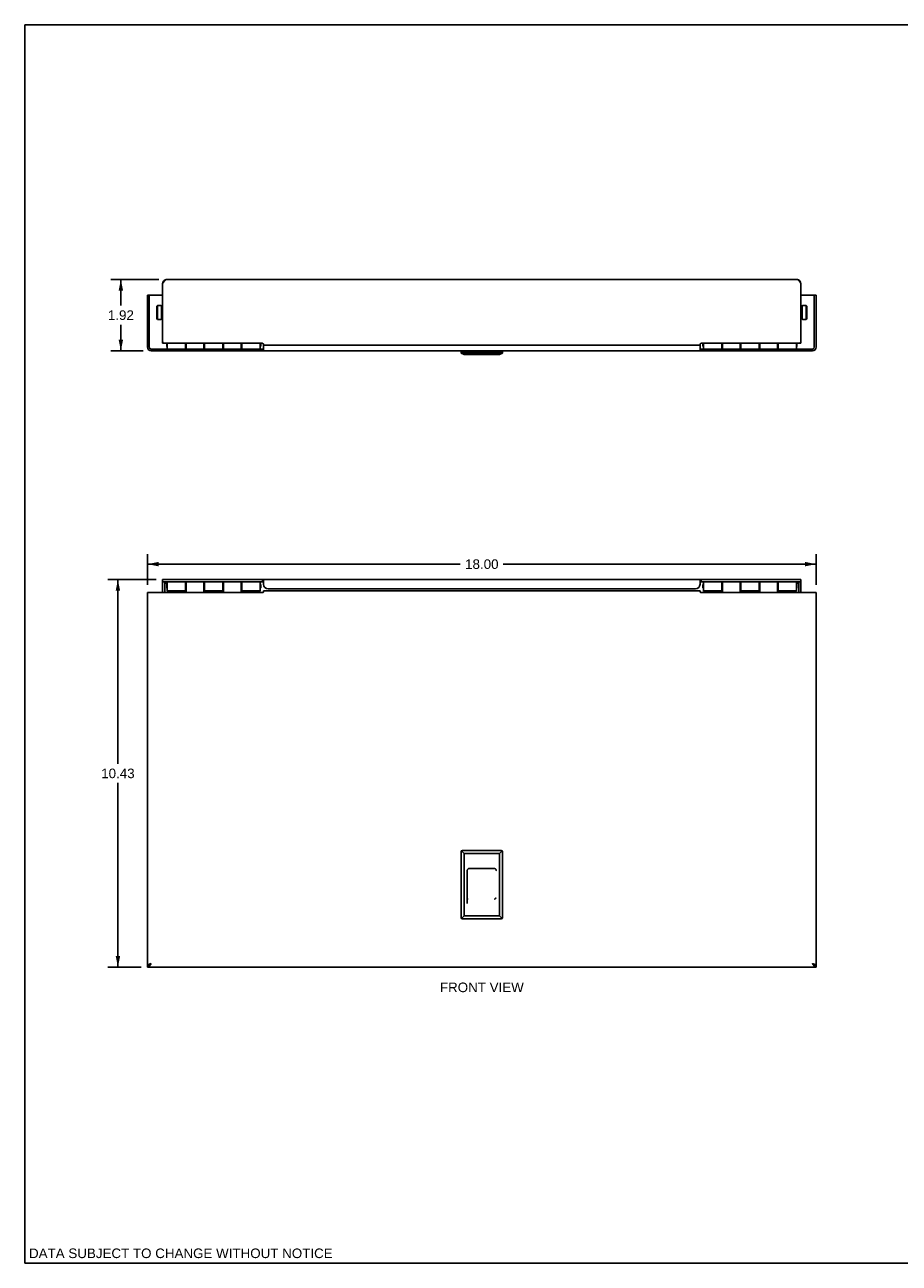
# Model space of a CAD drawing. Header units: inches. Extents: x 0 to 51.5, y 0 to 33.3.
# Tile 1 of 3: x 0 to 23.5, y 0 to 33.3. Entities that reach past the tile are written whole.
import ezdxf

# ---------------------------------------------------------------- set-up
doc = ezdxf.new("R2010")
doc.units = ezdxf.units.IN
doc.header["$LTSCALE"] = 2.833333
doc.header["$MEASUREMENT"] = 0
doc.layers.get('0').update_dxf_attribs({"linetype": 'CONTINUOUS'})
doc.layers.add('02___PRT_ALL_AXES', color=7, linetype='CONTINUOUS')
doc.layers.add('DIMENSIONS', color=7, linetype='CONTINUOUS')
doc.styles.get("Standard").update_dxf_attribs({"font": 'arial.ttf'})
doc.dimstyles.new('DIMSTYLE_1', dxfattribs={"dimtxt": 0.257576, "dimasz": 0.30303, "dimexe": 0.09, "dimexo": 0.07, "dimgap": 0.0425, "dimtad": 0, "dimtih": 1, "dimtoh": 1, "dimzin": 4, "dimdsep": 46, "dimtxsty": 'Standard', "dimblk": '_FILLED', "dimblk1": '_FILLED', "dimblk2": '_FILLED', "dimcen": 0.09, "dimazin": 1, "dimtfac": 1, "dimtdec": 3, "dimtofl": 0, "dimtmove": 0, "dimatfit": 3, "dimldrblk": '_FILLED', "dimfxl": 0, "dimtolj": 1, "dimtzin": 4, "dimarcsym": 0})

# ---------------------------------------------------------------- blocks, each defined once
blk = doc.blocks.new('_FILLED')
at = {"color": 0, "linetype": 'ByBlock'}
blk.add_solid([(0, 0), (-1, 0.2), (-1, -0.2)], dxfattribs=at)
blk = doc.blocks.new('*D1')
at = {"layer": 'DIMENSIONS', "color": 2, "linetype": 'Continuous'}
for p, q in [((3.54, 18.401), (2.235, 18.401)), ((2.508, 18.401), (2.508, 13.442)), ((2.508, 7.968), (2.508, 12.927)), ((3.134, 7.968), (2.235, 7.968))]:
    blk.add_line(p, q, dxfattribs=at)
at = {"layer": 'DIMENSIONS', "color": 2, "linetype": 'Continuous', "xscale": 0.303030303, "yscale": 0.303030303, "zscale": 0.303030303}
for p, rotation in [((2.508, 18.401), 90), ((2.508, 7.968), 270)]:
    blk.add_blockref('_FILLED', p, dxfattribs=dict(at, rotation=rotation))
at = {"layer": 'DIMENSIONS', "color": 2, "linetype": 'Continuous', "insert": (2.508, 13.313), "char_height": 0.2576, "width": 0.90008, "attachment_point": 2, "line_spacing_factor": 0.9}
blk.add_mtext('10.43', dxfattribs=at)
blk = doc.blocks.new('*D2')
at = {"layer": 'DIMENSIONS', "color": 2, "linetype": 'Continuous'}
for p, q in [((3.612, 26.478), (2.315, 26.478)), ((2.588, 26.478), (2.588, 25.776)), ((2.588, 24.558), (2.588, 25.261)), ((3.189, 24.558), (2.315, 24.558))]:
    blk.add_line(p, q, dxfattribs=at)
at = {"layer": 'DIMENSIONS', "color": 2, "linetype": 'Continuous', "xscale": 0.303030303, "yscale": 0.303030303, "zscale": 0.303030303}
for p, rotation in [((2.588, 26.478), 90), ((2.588, 24.558), 270)]:
    blk.add_blockref('_FILLED', p, dxfattribs=dict(at, rotation=rotation))
at = {"layer": 'DIMENSIONS', "color": 2, "linetype": 'Continuous', "insert": (2.588, 25.647), "char_height": 0.2576, "width": 0.69995, "attachment_point": 2, "line_spacing_factor": 0.9}
blk.add_mtext('1.92', dxfattribs=at)
blk = doc.blocks.new('*D14')
at = {"layer": 'DIMENSIONS', "color": 2, "linetype": 'Continuous'}
for p, q in [((3.306, 18.263), (3.306, 19.089)), ((21.306, 18.263), (21.306, 19.089)), ((3.306, 18.816), (11.727, 18.816)), ((21.306, 18.816), (12.884, 18.816))]:
    blk.add_line(p, q, dxfattribs=at)
at = {"layer": 'DIMENSIONS', "color": 2, "linetype": 'Continuous', "xscale": 0.303030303, "yscale": 0.303030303, "zscale": 0.303030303, "rotation": 180}
blk.add_blockref('_FILLED', (3.306, 18.816), dxfattribs=at)
at = {"layer": 'DIMENSIONS', "color": 2, "linetype": 'Continuous', "xscale": 0.303030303, "yscale": 0.303030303, "zscale": 0.303030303}
blk.add_blockref('_FILLED', (21.306, 18.816), dxfattribs=at)
at = {"layer": 'DIMENSIONS', "color": 2, "linetype": 'Continuous', "insert": (12.306, 18.945), "char_height": 0.2576, "width": 0.90008, "attachment_point": 2, "line_spacing_factor": 0.9}
blk.add_mtext('18.00', dxfattribs=at)

msp = doc.modelspace()

# ---------------------------------------------------------------- linework, layer by layer
at = {"color": 7, "linetype": 'Continuous'}
for p, q in [((0, 0), (0, 33.333)), ((0, 33.333), (51.515, 33.333)), ((3.713, 26.383), (3.722, 26.382)), ((20.898, 26.383), (20.889, 26.382)), ((3.712, 26.058), (3.306, 26.058)), ((3.354, 26.058), (3.354, 24.653)), ((20.899, 26.058), (21.306, 26.058)), ((21.258, 24.653), (21.258, 26.058)), ((3.552, 25.756), (3.572, 25.776)), ((3.552, 25.425), (3.552, 25.756)), ((3.572, 25.405), (3.572, 25.776)), ((3.684, 25.425), (3.684, 25.756)), ((20.928, 25.756), (20.928, 25.425)), ((21.06, 25.756), (21.04, 25.776)), ((21.04, 25.776), (21.04, 25.405)), ((21.06, 25.756), (21.06, 25.425)), ((3.552, 25.425), (3.572, 25.405)), ((21.06, 25.425), (21.04, 25.405)), ((3.752, 24.76), (3.712, 24.76)), ((3.822, 24.684), (3.822, 24.76)), ((3.822, 24.684), (3.837, 24.669)), ((6.352, 24.684), (6.337, 24.669)), ((6.352, 24.76), (6.352, 24.684)), ((18.259, 24.684), (18.259, 24.76)), ((18.259, 24.684), (18.274, 24.669)), ((20.789, 24.684), (20.774, 24.669)), ((20.789, 24.76), (20.789, 24.684)), ((20.859, 24.76), (20.899, 24.76)), ((3.837, 24.606), (3.401, 24.606)), ((4.209, 24.554), (4.209, 24.558)), ((4.559, 24.554), (4.209, 24.554)), ((4.33, 24.666), (4.347, 24.666)), ((4.465, 24.554), (4.465, 24.558)), ((4.559, 24.554), (4.559, 24.558)), ((4.84, 24.666), (4.824, 24.666)), ((5.35, 24.666), (5.334, 24.666)), ((5.709, 24.554), (5.709, 24.558)), ((5.965, 24.554), (5.709, 24.554)), ((5.844, 24.666), (5.827, 24.666)), ((5.965, 24.554), (5.965, 24.558)), ((6.407, 24.606), (6.337, 24.606)), ((6.407, 24.606), (6.407, 24.558)), ((11.751, 24.541), (11.751, 24.493)), ((12.86, 24.541), (11.751, 24.541)), ((11.751, 24.493), (11.834, 24.463)), ((11.782, 24.531), (12.829, 24.531)), ((12.829, 24.493), (11.782, 24.493)), ((11.813, 24.558), (11.813, 24.541)), ((12.778, 24.463), (11.834, 24.463)), ((12.128, 24.541), (12.128, 24.558)), ((12.778, 24.463), (12.86, 24.493)), ((12.798, 24.541), (12.798, 24.558)), ((12.86, 24.493), (12.86, 24.541)), ((18.193, 24.612), (18.195, 24.611)), ((18.274, 24.606), (18.205, 24.606)), ((18.205, 24.606), (18.205, 24.558)), ((18.646, 24.554), (18.646, 24.558)), ((18.902, 24.554), (18.646, 24.554)), ((18.768, 24.666), (18.784, 24.666)), ((18.902, 24.554), (18.902, 24.558)), ((19.278, 24.666), (19.261, 24.666)), ((19.788, 24.666), (19.771, 24.666)), ((20.053, 24.554), (20.053, 24.558)), ((20.402, 24.554), (20.053, 24.554)), ((20.146, 24.554), (20.146, 24.558)), ((20.281, 24.666), (20.264, 24.666)), ((20.402, 24.554), (20.402, 24.558)), ((21.211, 24.606), (20.774, 24.606)), ((3.712, 18.341), (3.712, 18.401)), ((3.837, 18.341), (3.712, 18.341)), ((3.712, 18.336), (3.773, 18.336)), ((3.772, 18.051), (3.772, 18.336)), ((4.209, 18.405), (4.209, 18.401)), ((4.209, 18.405), (4.465, 18.405)), ((4.347, 18.341), (4.33, 18.341)), ((4.465, 18.405), (4.465, 18.401)), ((4.84, 18.341), (4.824, 18.341)), ((5.35, 18.341), (5.334, 18.341)), ((5.709, 18.405), (5.709, 18.401)), ((5.709, 18.405), (5.965, 18.405)), ((5.844, 18.341), (5.827, 18.341)), ((5.965, 18.405), (5.965, 18.401)), ((6.404, 18.341), (6.337, 18.341)), ((6.404, 18.341), (6.404, 18.401)), ((6.416, 18.332), (6.414, 18.334)), ((18.208, 18.341), (18.208, 18.401)), ((18.274, 18.341), (18.208, 18.341)), ((18.646, 18.405), (18.902, 18.405)), ((18.646, 18.405), (18.646, 18.401)), ((18.784, 18.341), (18.768, 18.341)), ((18.902, 18.405), (18.902, 18.401)), ((19.278, 18.341), (19.261, 18.341)), ((19.788, 18.341), (19.771, 18.341)), ((20.146, 18.405), (20.402, 18.405)), ((20.146, 18.405), (20.146, 18.401)), ((20.281, 18.341), (20.264, 18.341)), ((20.402, 18.405), (20.402, 18.401)), ((20.899, 18.341), (20.774, 18.341)), ((20.839, 18.336), (20.899, 18.336)), ((20.839, 18.051), (20.839, 18.336)), ((20.899, 18.341), (20.899, 18.401)), ((3.796, 18.309), (3.799, 18.307)), ((3.799, 18.307), (3.802, 18.304)), ((3.802, 18.304), (3.806, 18.302)), ((3.806, 18.302), (3.809, 18.3)), ((3.809, 18.3), (3.812, 18.297)), ((3.809, 18.299), (3.811, 18.297)), ((3.811, 18.297), (3.814, 18.295)), ((3.812, 18.297), (3.817, 18.294)), ((3.814, 18.295), (3.817, 18.294)), ((3.817, 18.294), (3.824, 18.289)), ((3.817, 18.294), (3.824, 18.289)), ((3.822, 18.264), (3.837, 18.279)), ((3.822, 18.174), (3.822, 18.264)), ((3.822, 18.174), (3.837, 18.159)), ((4.243, 18.096), (4.243, 18.084)), ((4.33, 18.281), (4.347, 18.281)), ((4.33, 18.12), (4.347, 18.12)), ((4.824, 18.281), (4.84, 18.281)), ((5.334, 18.281), (5.35, 18.281)), ((5.827, 18.281), (5.844, 18.281)), ((5.827, 18.12), (5.844, 18.12)), ((5.931, 18.096), (5.931, 18.084)), ((6.352, 18.264), (6.337, 18.279)), ((6.352, 18.174), (6.337, 18.159)), ((6.352, 18.264), (6.352, 18.174)), ((18.259, 18.264), (18.274, 18.279)), ((18.259, 18.174), (18.259, 18.264)), ((18.259, 18.174), (18.274, 18.159)), ((18.68, 18.096), (18.68, 18.084)), ((18.768, 18.281), (18.784, 18.281)), ((18.768, 18.12), (18.784, 18.12)), ((19.261, 18.281), (19.278, 18.281)), ((19.771, 18.281), (19.788, 18.281)), ((20.264, 18.281), (20.281, 18.281)), ((20.264, 18.12), (20.281, 18.12)), ((20.368, 18.096), (20.368, 18.084)), ((20.789, 18.264), (20.774, 18.279)), ((20.789, 18.174), (20.774, 18.159)), ((20.787, 18.289), (20.794, 18.294)), ((20.79, 18.291), (20.787, 18.289)), ((20.789, 18.264), (20.789, 18.174)), ((20.794, 18.294), (20.79, 18.291)), ((20.797, 18.295), (20.794, 18.294)), ((20.8, 18.297), (20.797, 18.295)), ((20.803, 18.299), (20.8, 18.297)), ((20.801, 18.299), (20.804, 18.301)), ((20.805, 18.301), (20.803, 18.299)), ((20.804, 18.301), (20.807, 18.303)), ((20.807, 18.303), (20.81, 18.306)), ((11.751, 11.079), (11.751, 9.298)), ((11.76, 11.101), (11.834, 11.028)), ((12.829, 11.11), (11.782, 11.11)), ((12.778, 11.028), (11.834, 11.028)), ((11.834, 11.028), (11.834, 9.349)), ((12.778, 11.028), (12.851, 11.101)), ((12.778, 9.349), (12.778, 11.028)), ((12.86, 9.298), (12.86, 11.079)), ((11.912, 9.688), (11.912, 10.56)), ((11.971, 10.625), (12.636, 10.625)), ((12.697, 10.564), (12.697, 10.564)), ((11.834, 9.349), (11.76, 9.276)), ((12.778, 9.349), (11.834, 9.349)), ((12.851, 9.276), (12.778, 9.349)), ((11.782, 9.267), (12.829, 9.267)), ((3.306, 7.968), (3.306, 8.016)), ((3.307, 8.021), (3.334, 8.021)), ((3.381, 8.048), (3.384, 8.05)), ((3.384, 8.05), (3.387, 8.053)), ((3.391, 8.057), (3.389, 8.055)), ((3.395, 8.06), (3.391, 8.057)), ((3.393, 8.057), (3.401, 8.063)), ((3.401, 8.063), (3.395, 8.06)), ((21.211, 8.063), (21.216, 8.06)), ((21.211, 8.063), (21.217, 8.058)), ((21.216, 8.06), (21.219, 8.058)), ((21.217, 8.058), (21.221, 8.055)), ((21.219, 8.058), (21.221, 8.056)), ((21.221, 8.056), (21.224, 8.055)), ((21.221, 8.055), (21.224, 8.053)), ((21.224, 8.053), (21.227, 8.05)), ((21.227, 8.05), (21.23, 8.048)), ((21.23, 8.048), (21.233, 8.046)), ((21.304, 8.021), (21.278, 8.021)), ((21.306, 7.968), (21.306, 8.016)), ((0, 0), (51.515, 0))]:
    msp.add_line(p, q, dxfattribs=at)
at = {"color": 3, "linetype": 'Continuous'}
for p, q in [((3.712, 26.366), (3.718, 26.377)), ((3.712, 24.76), (3.712, 26.366)), ((3.718, 26.377), (3.722, 26.382)), ((3.722, 26.382), (3.725, 26.387)), ((3.725, 26.387), (3.728, 26.392)), ((20.787, 26.478), (3.824, 26.478)), ((20.88, 26.397), (20.883, 26.392)), ((20.883, 26.392), (20.886, 26.387)), ((20.886, 26.387), (20.89, 26.382)), ((20.89, 26.382), (20.893, 26.377)), ((20.893, 26.377), (20.899, 26.366)), ((20.899, 26.366), (20.899, 24.76)), ((3.306, 24.653), (3.306, 26.058)), ((21.306, 26.058), (21.306, 24.653)), ((3.752, 24.76), (6.404, 24.76)), ((3.837, 24.606), (3.837, 24.76)), ((4.33, 24.606), (4.33, 24.76)), ((4.347, 24.76), (4.347, 24.606)), ((4.824, 24.76), (4.824, 24.606)), ((4.84, 24.606), (4.84, 24.76)), ((5.334, 24.606), (5.334, 24.76)), ((5.35, 24.76), (5.35, 24.606)), ((5.827, 24.76), (5.827, 24.606)), ((5.844, 24.606), (5.844, 24.76)), ((6.337, 24.606), (6.337, 24.76)), ((6.406, 24.758), (6.405, 24.759)), ((6.407, 24.758), (6.406, 24.758)), ((6.407, 24.757), (6.407, 24.758)), ((6.408, 24.757), (6.407, 24.757)), ((6.409, 24.756), (6.408, 24.757)), ((6.41, 24.756), (6.409, 24.756)), ((6.411, 24.755), (6.41, 24.756)), ((6.411, 24.754), (6.411, 24.755)), ((6.412, 24.754), (6.411, 24.754)), ((6.413, 24.753), (6.412, 24.754)), ((6.414, 24.753), (6.413, 24.753)), ((6.431, 24.581), (6.431, 24.741)), ((18.181, 24.712), (6.431, 24.712)), ((18.181, 24.581), (18.181, 24.741)), ((18.193, 24.75), (18.194, 24.751)), ((18.198, 24.753), (18.199, 24.754)), ((18.199, 24.754), (18.2, 24.754)), ((18.2, 24.755), (18.201, 24.755)), ((18.2, 24.754), (18.2, 24.755)), ((18.201, 24.755), (18.202, 24.756)), ((18.202, 24.756), (18.203, 24.756)), ((18.203, 24.756), (18.204, 24.757)), ((18.204, 24.757), (18.205, 24.758)), ((18.204, 24.757), (18.204, 24.757)), ((18.205, 24.758), (18.206, 24.758)), ((18.206, 24.758), (18.207, 24.759)), ((18.207, 24.759), (18.208, 24.76)), ((18.208, 24.76), (20.859, 24.76)), ((18.274, 24.606), (18.274, 24.76)), ((18.768, 24.606), (18.768, 24.76)), ((18.784, 24.76), (18.784, 24.606)), ((19.261, 24.76), (19.261, 24.606)), ((19.278, 24.606), (19.278, 24.76)), ((19.771, 24.606), (19.771, 24.76)), ((19.788, 24.76), (19.788, 24.606)), ((20.264, 24.76), (20.264, 24.606)), ((20.281, 24.606), (20.281, 24.76)), ((20.774, 24.606), (20.774, 24.76)), ((3.401, 24.558), (21.211, 24.558)), ((3.837, 24.606), (6.337, 24.606)), ((18.188, 24.573), (18.191, 24.569)), ((18.274, 24.606), (20.774, 24.606)), ((3.712, 18.401), (20.899, 18.401)), ((3.712, 18.051), (3.712, 18.336)), ((3.837, 18.096), (3.837, 18.341)), ((4.33, 18.341), (3.837, 18.341)), ((4.33, 18.096), (4.33, 18.341)), ((4.347, 18.341), (4.347, 18.084)), ((4.347, 18.341), (4.824, 18.341)), ((4.824, 18.341), (4.824, 18.084)), ((4.84, 18.096), (4.84, 18.341)), ((5.334, 18.341), (4.84, 18.341)), ((5.334, 18.096), (5.334, 18.341)), ((5.35, 18.341), (5.35, 18.084)), ((5.35, 18.341), (5.827, 18.341)), ((5.827, 18.341), (5.827, 18.084)), ((5.844, 18.096), (5.844, 18.341)), ((6.337, 18.341), (5.844, 18.341)), ((6.337, 18.096), (6.337, 18.341)), ((6.423, 18.377), (6.42, 18.383)), ((6.431, 18.276), (6.431, 18.364)), ((18.181, 18.276), (18.181, 18.364)), ((18.768, 18.341), (18.274, 18.341)), ((18.274, 18.096), (18.274, 18.341)), ((18.768, 18.096), (18.768, 18.341)), ((18.784, 18.341), (19.261, 18.341)), ((18.784, 18.341), (18.784, 18.084)), ((19.261, 18.341), (19.261, 18.084)), ((19.771, 18.341), (19.278, 18.341)), ((19.278, 18.096), (19.278, 18.341)), ((19.771, 18.096), (19.771, 18.341)), ((19.788, 18.341), (20.264, 18.341)), ((19.788, 18.341), (19.788, 18.084)), ((20.264, 18.341), (20.264, 18.084)), ((20.774, 18.341), (20.281, 18.341)), ((20.281, 18.096), (20.281, 18.341)), ((20.774, 18.096), (20.774, 18.341)), ((20.899, 18.051), (20.899, 18.336)), ((3.306, 18.051), (3.306, 8.021)), ((6.407, 18.051), (3.306, 18.051)), ((4.33, 18.096), (3.837, 18.096)), ((3.837, 18.084), (3.837, 18.051)), ((3.837, 18.084), (4.347, 18.084)), ((5.35, 18.084), (4.824, 18.084)), ((5.334, 18.096), (4.84, 18.096)), ((6.337, 18.084), (5.827, 18.084)), ((6.337, 18.096), (5.844, 18.096)), ((6.337, 18.084), (6.337, 18.051)), ((6.408, 18.051), (6.407, 18.051)), ((6.409, 18.052), (6.408, 18.051)), ((6.408, 18.051), (6.408, 18.051)), ((6.41, 18.052), (6.409, 18.052)), ((6.411, 18.053), (6.41, 18.052)), ((6.412, 18.053), (6.411, 18.053)), ((6.412, 18.054), (6.412, 18.053)), ((6.413, 18.054), (6.412, 18.054)), ((6.415, 18.055), (6.413, 18.054)), ((6.418, 18.057), (6.415, 18.055)), ((6.419, 18.057), (6.418, 18.057)), ((6.431, 18.099), (6.431, 18.065)), ((6.431, 18.099), (18.181, 18.099)), ((6.556, 18.151), (18.056, 18.151)), ((18.181, 18.099), (18.181, 18.065)), ((18.197, 18.055), (18.198, 18.054)), ((18.198, 18.054), (18.199, 18.054)), ((18.199, 18.054), (18.2, 18.053)), ((18.2, 18.053), (18.201, 18.053)), ((18.201, 18.053), (18.201, 18.052)), ((18.201, 18.052), (18.202, 18.052)), ((18.202, 18.052), (18.203, 18.051)), ((18.203, 18.051), (18.204, 18.051)), ((18.204, 18.051), (18.205, 18.051)), ((18.205, 18.051), (21.306, 18.051)), ((18.768, 18.096), (18.274, 18.096)), ((18.274, 18.084), (18.784, 18.084)), ((18.274, 18.084), (18.274, 18.051)), ((19.788, 18.084), (19.261, 18.084)), ((19.771, 18.096), (19.278, 18.096)), ((20.774, 18.084), (20.264, 18.084)), ((20.774, 18.096), (20.281, 18.096)), ((20.774, 18.084), (20.774, 18.051)), ((21.306, 8.021), (21.306, 18.051)), ((3.307, 8.021), (3.306, 8.021)), ((3.355, 8.048), (3.352, 8.047)), ((3.359, 8.049), (3.355, 8.048)), ((3.363, 8.051), (3.359, 8.049)), ((3.367, 8.052), (3.363, 8.051)), ((3.371, 8.054), (3.367, 8.052)), ((3.375, 8.055), (3.371, 8.054)), ((3.381, 8.057), (3.375, 8.055)), ((3.386, 8.058), (3.381, 8.057)), ((3.401, 8.063), (3.386, 8.058)), ((3.387, 8.042), (3.39, 8.047)), ((3.39, 8.047), (3.393, 8.051)), ((3.393, 8.051), (3.401, 8.063)), ((21.211, 8.063), (21.213, 8.062)), ((21.211, 8.063), (21.218, 8.051)), ((21.213, 8.062), (21.221, 8.06)), ((21.218, 8.051), (21.221, 8.047)), ((21.221, 8.06), (21.228, 8.058)), ((21.221, 8.047), (21.224, 8.042)), ((21.224, 8.042), (21.227, 8.038)), ((21.228, 8.058), (21.232, 8.056)), ((21.232, 8.056), (21.236, 8.055)), ((21.236, 8.055), (21.24, 8.054)), ((21.246, 8.051), (21.25, 8.05)), ((21.25, 8.05), (21.254, 8.049)), ((21.304, 8.021), (21.306, 8.021)), ((21.306, 7.968), (3.306, 7.968))]:
    msp.add_line(p, q, dxfattribs=at)
for points in [[(3.728, 26.392), (3.732, 26.397), (3.733, 26.4), (3.735, 26.402), (3.737, 26.404), (3.738, 26.407), (3.74, 26.409), (3.742, 26.412), (3.743, 26.414), (3.745, 26.416), (3.746, 26.419), (3.748, 26.421), (3.75, 26.423), (3.751, 26.425), (3.753, 26.428), (3.755, 26.43), (3.756, 26.432), (3.758, 26.434), (3.76, 26.436), (3.761, 26.438), (3.763, 26.44), (3.765, 26.442), (3.766, 26.444), (3.768, 26.446), (3.77, 26.447), (3.771, 26.449), (3.773, 26.451), (3.774, 26.453), (3.776, 26.454), (3.778, 26.456), (3.779, 26.457), (3.781, 26.459), (3.783, 26.46), (3.784, 26.462), (3.786, 26.463), (3.788, 26.464), (3.789, 26.465), (3.791, 26.467), (3.793, 26.468), (3.794, 26.469), (3.796, 26.47), (3.798, 26.471), (3.799, 26.472), (3.801, 26.473), (3.802, 26.473), (3.804, 26.474), (3.806, 26.475), (3.807, 26.475), (3.809, 26.476), (3.811, 26.476), (3.812, 26.477), (3.814, 26.477), (3.816, 26.478), (3.817, 26.478), (3.819, 26.478), (3.821, 26.478), (3.822, 26.478), (3.824, 26.478)], [(20.787, 26.478), (20.789, 26.478), (20.791, 26.478), (20.792, 26.478), (20.794, 26.478), (20.796, 26.478), (20.797, 26.477), (20.799, 26.477), (20.801, 26.476), (20.802, 26.476), (20.804, 26.475), (20.806, 26.475), (20.807, 26.474), (20.809, 26.473), (20.81, 26.473), (20.812, 26.472), (20.814, 26.471), (20.815, 26.47), (20.817, 26.469), (20.819, 26.468), (20.82, 26.467), (20.822, 26.465), (20.824, 26.464), (20.825, 26.463), (20.827, 26.462), (20.829, 26.46), (20.83, 26.459), (20.832, 26.457), (20.834, 26.456), (20.835, 26.454), (20.837, 26.453), (20.838, 26.451), (20.84, 26.449), (20.842, 26.447), (20.843, 26.446), (20.845, 26.444), (20.847, 26.442), (20.848, 26.44), (20.85, 26.438), (20.852, 26.436), (20.853, 26.434), (20.855, 26.432), (20.857, 26.43), (20.858, 26.428), (20.86, 26.425), (20.862, 26.423), (20.863, 26.421), (20.865, 26.419), (20.866, 26.416), (20.868, 26.414), (20.87, 26.412), (20.871, 26.409), (20.873, 26.407), (20.875, 26.404), (20.876, 26.402), (20.878, 26.4), (20.88, 26.397)], [(6.405, 24.759), (6.404, 24.759), (6.404, 24.76)], [(6.431, 24.741), (6.43, 24.741), (6.43, 24.741), (6.429, 24.742), (6.429, 24.742), (6.429, 24.743), (6.428, 24.743), (6.428, 24.743), (6.427, 24.744), (6.427, 24.744), (6.426, 24.745), (6.426, 24.745), (6.425, 24.745), (6.425, 24.746), (6.424, 24.746), (6.424, 24.747), (6.423, 24.747), (6.422, 24.748), (6.422, 24.748), (6.421, 24.749), (6.42, 24.749), (6.42, 24.749), (6.419, 24.75), (6.419, 24.75), (6.418, 24.75), (6.414, 24.753)], [(18.181, 24.741), (18.181, 24.741), (18.181, 24.741), (18.182, 24.742), (18.182, 24.742), (18.183, 24.743), (18.183, 24.743), (18.184, 24.743), (18.184, 24.744), (18.185, 24.744), (18.185, 24.745), (18.186, 24.745), (18.186, 24.745), (18.187, 24.746), (18.187, 24.746), (18.188, 24.747), (18.188, 24.747), (18.189, 24.748), (18.19, 24.748), (18.19, 24.749), (18.191, 24.749), (18.191, 24.749), (18.192, 24.75), (18.193, 24.75)], [(18.194, 24.751), (18.196, 24.752), (18.198, 24.753)], [(6.421, 24.569), (6.42, 24.568), (6.419, 24.567), (6.418, 24.566), (6.418, 24.565), (6.417, 24.565), (6.417, 24.564), (6.416, 24.563), (6.415, 24.563), (6.415, 24.562), (6.414, 24.562), (6.414, 24.561), (6.413, 24.561), (6.413, 24.561), (6.412, 24.56), (6.412, 24.56), (6.412, 24.56), (6.411, 24.559), (6.411, 24.559), (6.41, 24.559), (6.41, 24.559), (6.41, 24.559), (6.409, 24.559), (6.409, 24.559), (6.408, 24.559), (6.408, 24.558), (6.408, 24.558), (6.407, 24.558), (6.407, 24.558)], [(6.431, 24.581), (6.43, 24.581), (6.43, 24.58), (6.429, 24.58), (6.429, 24.58), (6.428, 24.579), (6.428, 24.579), (6.427, 24.578), (6.427, 24.578), (6.426, 24.577), (6.426, 24.576), (6.425, 24.575), (6.425, 24.575), (6.424, 24.574), (6.423, 24.573), (6.421, 24.569)], [(18.181, 24.581), (18.181, 24.581), (18.181, 24.58), (18.182, 24.58), (18.182, 24.58), (18.183, 24.579), (18.183, 24.579), (18.184, 24.578), (18.184, 24.578), (18.185, 24.577), (18.185, 24.576), (18.186, 24.575), (18.187, 24.575), (18.187, 24.574), (18.188, 24.573)], [(18.191, 24.569), (18.191, 24.568), (18.192, 24.567), (18.193, 24.566), (18.193, 24.565), (18.194, 24.565), (18.195, 24.564), (18.195, 24.563), (18.196, 24.563), (18.196, 24.562), (18.197, 24.562), (18.197, 24.561), (18.198, 24.561), (18.198, 24.561), (18.199, 24.56), (18.199, 24.56), (18.2, 24.56), (18.2, 24.559), (18.201, 24.559), (18.201, 24.559), (18.201, 24.559), (18.202, 24.559), (18.202, 24.559), (18.203, 24.559), (18.203, 24.559), (18.203, 24.558), (18.204, 24.558), (18.204, 24.558), (18.205, 24.558)], [(6.42, 18.383), (6.42, 18.384), (6.419, 18.385), (6.419, 18.387), (6.418, 18.388), (6.417, 18.389), (6.417, 18.39), (6.416, 18.391), (6.416, 18.392), (6.415, 18.393), (6.415, 18.394), (6.414, 18.394), (6.414, 18.395), (6.413, 18.396), (6.413, 18.396), (6.412, 18.397), (6.412, 18.397), (6.411, 18.398), (6.411, 18.398), (6.411, 18.398), (6.41, 18.399), (6.41, 18.399), (6.409, 18.399), (6.409, 18.4), (6.409, 18.4), (6.408, 18.4), (6.408, 18.4), (6.407, 18.4), (6.407, 18.4), (6.407, 18.401), (6.406, 18.401), (6.406, 18.401), (6.405, 18.401), (6.405, 18.401), (6.405, 18.401), (6.404, 18.401), (6.404, 18.401)], [(6.431, 18.364), (6.43, 18.364), (6.43, 18.365), (6.429, 18.365), (6.429, 18.366), (6.429, 18.366), (6.428, 18.367), (6.428, 18.368), (6.427, 18.368), (6.427, 18.369), (6.426, 18.37), (6.426, 18.371), (6.425, 18.372), (6.425, 18.373), (6.424, 18.375), (6.424, 18.376), (6.423, 18.377)], [(18.181, 18.364), (18.181, 18.364), (18.181, 18.365), (18.182, 18.365), (18.182, 18.366), (18.183, 18.366), (18.183, 18.367), (18.184, 18.368), (18.184, 18.368), (18.185, 18.369), (18.185, 18.37), (18.186, 18.371), (18.186, 18.372), (18.187, 18.373), (18.187, 18.375), (18.188, 18.376), (18.188, 18.377), (18.19, 18.381)], [(18.19, 18.381), (18.191, 18.383), (18.191, 18.384), (18.192, 18.385), (18.193, 18.387), (18.193, 18.388), (18.194, 18.389), (18.195, 18.39), (18.195, 18.391), (18.196, 18.392), (18.196, 18.393), (18.197, 18.394), (18.197, 18.394), (18.198, 18.395), (18.198, 18.396), (18.199, 18.396), (18.199, 18.397), (18.2, 18.397), (18.2, 18.398), (18.2, 18.398), (18.201, 18.398), (18.201, 18.399), (18.202, 18.399), (18.202, 18.399), (18.202, 18.4), (18.203, 18.4), (18.203, 18.4), (18.204, 18.4), (18.204, 18.4), (18.204, 18.4), (18.205, 18.401), (18.205, 18.401), (18.206, 18.401), (18.206, 18.401), (18.206, 18.401), (18.207, 18.401), (18.207, 18.401), (18.208, 18.401)], [(6.431, 18.065), (6.43, 18.065), (6.43, 18.064), (6.429, 18.064), (6.429, 18.064), (6.428, 18.063), (6.428, 18.063), (6.427, 18.063), (6.427, 18.062), (6.426, 18.062), (6.426, 18.061), (6.425, 18.061), (6.425, 18.061), (6.424, 18.06), (6.423, 18.06), (6.423, 18.059), (6.422, 18.059), (6.421, 18.059), (6.421, 18.058), (6.42, 18.058), (6.419, 18.057)], [(18.181, 18.065), (18.181, 18.065), (18.181, 18.064), (18.182, 18.064), (18.182, 18.064), (18.183, 18.063), (18.183, 18.063), (18.184, 18.063), (18.184, 18.062), (18.185, 18.062), (18.185, 18.061), (18.186, 18.061), (18.187, 18.061), (18.187, 18.06), (18.188, 18.06), (18.189, 18.059), (18.189, 18.059), (18.19, 18.059), (18.191, 18.058), (18.191, 18.058), (18.192, 18.057), (18.193, 18.057), (18.197, 18.055)], [(3.306, 7.968), (3.307, 7.968), (3.309, 7.968), (3.31, 7.968), (3.312, 7.968), (3.313, 7.969), (3.315, 7.969), (3.316, 7.969), (3.318, 7.97), (3.319, 7.97), (3.321, 7.971), (3.322, 7.971), (3.323, 7.972), (3.325, 7.973), (3.326, 7.974), (3.328, 7.974), (3.329, 7.975), (3.331, 7.976), (3.332, 7.977), (3.334, 7.978), (3.335, 7.979), (3.337, 7.98), (3.338, 7.981), (3.34, 7.983), (3.341, 7.984), (3.343, 7.985), (3.344, 7.987), (3.346, 7.988), (3.347, 7.99), (3.349, 7.991), (3.35, 7.993), (3.352, 7.994), (3.353, 7.996), (3.355, 7.997), (3.356, 7.999), (3.358, 8.001), (3.359, 8.003), (3.361, 8.005), (3.362, 8.006), (3.364, 8.008), (3.365, 8.01), (3.367, 8.012), (3.368, 8.014), (3.369, 8.016), (3.371, 8.018), (3.372, 8.02), (3.374, 8.022), (3.375, 8.024), (3.377, 8.027), (3.378, 8.029), (3.38, 8.031), (3.381, 8.033), (3.383, 8.035), (3.384, 8.038), (3.387, 8.042)], [(3.352, 8.047), (3.35, 8.046), (3.348, 8.045), (3.346, 8.045), (3.344, 8.044), (3.343, 8.043), (3.341, 8.043), (3.339, 8.042), (3.338, 8.041), (3.336, 8.041), (3.335, 8.04), (3.333, 8.039), (3.332, 8.039), (3.33, 8.038), (3.329, 8.037), (3.327, 8.037), (3.326, 8.036), (3.325, 8.035), (3.323, 8.035), (3.322, 8.034), (3.321, 8.033), (3.32, 8.033), (3.319, 8.032), (3.318, 8.031), (3.317, 8.03), (3.316, 8.03), (3.315, 8.029), (3.314, 8.028), (3.313, 8.028), (3.312, 8.027), (3.311, 8.026), (3.311, 8.026), (3.31, 8.025), (3.309, 8.024), (3.309, 8.024), (3.308, 8.023), (3.308, 8.022), (3.307, 8.022), (3.307, 8.021)], [(21.227, 8.038), (21.228, 8.035), (21.23, 8.033), (21.231, 8.031), (21.233, 8.029), (21.234, 8.027), (21.236, 8.024), (21.237, 8.022), (21.239, 8.02), (21.24, 8.018), (21.242, 8.016), (21.243, 8.014), (21.245, 8.012), (21.246, 8.01), (21.248, 8.008), (21.249, 8.006), (21.251, 8.005), (21.252, 8.003), (21.254, 8.001), (21.255, 7.999), (21.257, 7.997), (21.258, 7.996), (21.26, 7.994), (21.261, 7.993), (21.263, 7.991), (21.264, 7.99), (21.266, 7.988), (21.267, 7.987), (21.269, 7.985), (21.27, 7.984), (21.272, 7.983), (21.273, 7.981), (21.274, 7.98), (21.276, 7.979), (21.277, 7.978), (21.279, 7.977), (21.28, 7.976), (21.282, 7.975), (21.283, 7.974), (21.285, 7.974), (21.286, 7.973), (21.288, 7.972), (21.289, 7.971), (21.291, 7.971), (21.292, 7.97), (21.294, 7.97), (21.295, 7.969), (21.297, 7.969), (21.298, 7.969), (21.3, 7.968), (21.301, 7.968), (21.303, 7.968), (21.304, 7.968), (21.306, 7.968)], [(21.24, 8.054), (21.244, 8.052), (21.246, 8.051)], [(21.254, 8.049), (21.258, 8.047), (21.26, 8.047), (21.262, 8.046), (21.263, 8.045), (21.265, 8.045), (21.267, 8.044), (21.269, 8.043), (21.27, 8.043), (21.272, 8.042), (21.274, 8.041), (21.275, 8.041), (21.277, 8.04), (21.278, 8.039), (21.28, 8.039), (21.281, 8.038), (21.283, 8.037), (21.284, 8.037), (21.285, 8.036), (21.287, 8.035), (21.288, 8.035), (21.289, 8.034), (21.29, 8.033), (21.292, 8.033), (21.293, 8.032), (21.294, 8.031), (21.295, 8.03), (21.296, 8.03), (21.297, 8.029), (21.298, 8.028), (21.298, 8.028), (21.299, 8.027), (21.3, 8.026), (21.301, 8.026), (21.301, 8.025), (21.302, 8.024), (21.303, 8.024), (21.303, 8.023), (21.304, 8.022), (21.304, 8.022), (21.304, 8.021)]]:
    msp.add_lwpolyline(points, dxfattribs=at)
at = {"color": 7, "linetype": 'Continuous'}
for points in [[(6.418, 24.612), (6.416, 24.611), (6.415, 24.61), (6.415, 24.61), (6.414, 24.609), (6.414, 24.609), (6.413, 24.609), (6.412, 24.608), (6.412, 24.608), (6.411, 24.608), (6.411, 24.607), (6.41, 24.607), (6.41, 24.607), (6.41, 24.607), (6.409, 24.607), (6.409, 24.607), (6.408, 24.607), (6.408, 24.606), (6.408, 24.606), (6.407, 24.606), (6.407, 24.606)], [(6.431, 24.618), (6.43, 24.618), (6.43, 24.618), (6.43, 24.618), (6.429, 24.618), (6.429, 24.618), (6.428, 24.618), (6.428, 24.618), (6.428, 24.618), (6.427, 24.618), (6.427, 24.617), (6.426, 24.617), (6.426, 24.617), (6.426, 24.617), (6.425, 24.617), (6.425, 24.617), (6.424, 24.617), (6.424, 24.616), (6.423, 24.616), (6.423, 24.616), (6.422, 24.616), (6.422, 24.615), (6.421, 24.615), (6.421, 24.615), (6.42, 24.614), (6.42, 24.614), (6.419, 24.613), (6.419, 24.613), (6.418, 24.612)], [(11.751, 24.532), (11.752, 24.532), (11.753, 24.532), (11.755, 24.532), (11.757, 24.531), (11.76, 24.531), (11.764, 24.531), (11.768, 24.531), (11.773, 24.531), (11.777, 24.531), (11.782, 24.531)], [(11.782, 24.493), (11.778, 24.493), (11.774, 24.493), (11.77, 24.492), (11.767, 24.491), (11.763, 24.491), (11.76, 24.49)], [(12.829, 24.531), (12.834, 24.531), (12.839, 24.531), (12.843, 24.531), (12.847, 24.531), (12.851, 24.531), (12.854, 24.531), (12.857, 24.532), (12.859, 24.532), (12.86, 24.532), (12.86, 24.532)], [(12.851, 24.49), (12.848, 24.491), (12.845, 24.491), (12.841, 24.492), (12.837, 24.493), (12.833, 24.493), (12.829, 24.493)], [(18.181, 24.618), (18.181, 24.618), (18.181, 24.618), (18.182, 24.618), (18.182, 24.618), (18.183, 24.618), (18.183, 24.618), (18.183, 24.618), (18.184, 24.618), (18.184, 24.618), (18.184, 24.617), (18.185, 24.617), (18.185, 24.617), (18.186, 24.617), (18.186, 24.617), (18.187, 24.617), (18.187, 24.617), (18.187, 24.616), (18.188, 24.616), (18.188, 24.616), (18.189, 24.616), (18.189, 24.615), (18.19, 24.615), (18.19, 24.615), (18.191, 24.614), (18.192, 24.614), (18.192, 24.613), (18.193, 24.613), (18.193, 24.612)], [(18.195, 24.611), (18.196, 24.61), (18.197, 24.61), (18.197, 24.609), (18.198, 24.609), (18.198, 24.609), (18.199, 24.608), (18.199, 24.608), (18.2, 24.608), (18.2, 24.607), (18.201, 24.607), (18.201, 24.607), (18.202, 24.607), (18.202, 24.607), (18.203, 24.607), (18.203, 24.607), (18.203, 24.606), (18.204, 24.606), (18.204, 24.606), (18.205, 24.606)], [(3.712, 18.341), (3.714, 18.341), (3.715, 18.341), (3.717, 18.341), (3.718, 18.341), (3.72, 18.341), (3.722, 18.341), (3.723, 18.34), (3.725, 18.34), (3.727, 18.34), (3.728, 18.34), (3.73, 18.339), (3.732, 18.339), (3.733, 18.339), (3.735, 18.338), (3.737, 18.338), (3.738, 18.338), (3.74, 18.337), (3.742, 18.337), (3.743, 18.336), (3.743, 18.336)], [(3.773, 18.336), (3.773, 18.335), (3.773, 18.334), (3.773, 18.333), (3.774, 18.332), (3.774, 18.332), (3.774, 18.331), (3.775, 18.33), (3.775, 18.329), (3.776, 18.328), (3.777, 18.327), (3.777, 18.326), (3.778, 18.325), (3.778, 18.324), (3.779, 18.323), (3.78, 18.322), (3.781, 18.322), (3.781, 18.321), (3.782, 18.32), (3.783, 18.319), (3.784, 18.318), (3.785, 18.317), (3.786, 18.316), (3.787, 18.315), (3.788, 18.314)], [(6.414, 18.334), (6.413, 18.335), (6.412, 18.336), (6.412, 18.336), (6.411, 18.337), (6.411, 18.338), (6.41, 18.338), (6.41, 18.338), (6.409, 18.339), (6.409, 18.339), (6.408, 18.34), (6.408, 18.34), (6.407, 18.34), (6.407, 18.34), (6.407, 18.34), (6.406, 18.341), (6.406, 18.341), (6.405, 18.341), (6.405, 18.341), (6.405, 18.341), (6.404, 18.341), (6.404, 18.341), (6.404, 18.341)], [(18.196, 18.332), (18.198, 18.334), (18.198, 18.335), (18.199, 18.336), (18.199, 18.336), (18.2, 18.337), (18.201, 18.338), (18.201, 18.338), (18.202, 18.338), (18.202, 18.339), (18.203, 18.339), (18.203, 18.34), (18.203, 18.34), (18.204, 18.34), (18.204, 18.34), (18.205, 18.34), (18.205, 18.341), (18.205, 18.341), (18.206, 18.341), (18.206, 18.341), (18.207, 18.341), (18.207, 18.341), (18.207, 18.341), (18.208, 18.341)], [(20.839, 18.336), (20.839, 18.335), (20.838, 18.334), (20.838, 18.333), (20.838, 18.332), (20.837, 18.332), (20.837, 18.331), (20.836, 18.33), (20.836, 18.329), (20.835, 18.328), (20.835, 18.327), (20.834, 18.326), (20.834, 18.325), (20.833, 18.324), (20.832, 18.323), (20.831, 18.322), (20.831, 18.322), (20.83, 18.321), (20.829, 18.32), (20.828, 18.319), (20.827, 18.318), (20.826, 18.317), (20.825, 18.316), (20.824, 18.315), (20.823, 18.314)], [(20.868, 18.336), (20.868, 18.336), (20.87, 18.337), (20.871, 18.337), (20.873, 18.338), (20.875, 18.338), (20.876, 18.338), (20.878, 18.339), (20.88, 18.339), (20.881, 18.339), (20.883, 18.34), (20.885, 18.34), (20.886, 18.34), (20.888, 18.34), (20.89, 18.341), (20.891, 18.341), (20.893, 18.341), (20.894, 18.341), (20.896, 18.341), (20.898, 18.341), (20.899, 18.341)], [(3.788, 18.314), (3.789, 18.313), (3.79, 18.313), (3.791, 18.312), (3.792, 18.311), (3.793, 18.31), (3.795, 18.309), (3.796, 18.308), (3.797, 18.307), (3.798, 18.306), (3.799, 18.305), (3.801, 18.304), (3.802, 18.303), (3.803, 18.303), (3.805, 18.302), (3.806, 18.301), (3.809, 18.299)], [(3.789, 18.314), (3.789, 18.313), (3.791, 18.312), (3.793, 18.311), (3.794, 18.31), (3.796, 18.309)], [(4.33, 18.121), (4.337, 18.121), (4.347, 18.121)], [(5.827, 18.121), (5.837, 18.121), (5.844, 18.121)], [(6.431, 18.324), (6.43, 18.324), (6.43, 18.324), (6.429, 18.324), (6.429, 18.324), (6.429, 18.324), (6.428, 18.324), (6.428, 18.324), (6.427, 18.324), (6.427, 18.324), (6.427, 18.324), (6.426, 18.324), (6.426, 18.324), (6.425, 18.324), (6.425, 18.324), (6.425, 18.324), (6.424, 18.325), (6.424, 18.325), (6.424, 18.325), (6.423, 18.325), (6.423, 18.325), (6.422, 18.326), (6.422, 18.326), (6.421, 18.326), (6.421, 18.327), (6.421, 18.327), (6.42, 18.327), (6.42, 18.328), (6.419, 18.328), (6.419, 18.329), (6.418, 18.329), (6.418, 18.33), (6.417, 18.33), (6.416, 18.331), (6.416, 18.332)], [(18.181, 18.324), (18.181, 18.324), (18.181, 18.324), (18.182, 18.324), (18.182, 18.324), (18.183, 18.324), (18.183, 18.324), (18.184, 18.324), (18.184, 18.324), (18.184, 18.324), (18.185, 18.324), (18.185, 18.324), (18.185, 18.324), (18.186, 18.324), (18.186, 18.324), (18.187, 18.324), (18.187, 18.325), (18.187, 18.325), (18.188, 18.325), (18.188, 18.325), (18.189, 18.325), (18.189, 18.326), (18.189, 18.326), (18.19, 18.326), (18.19, 18.327), (18.191, 18.327), (18.191, 18.327), (18.192, 18.328), (18.192, 18.328), (18.193, 18.329), (18.193, 18.329), (18.194, 18.33), (18.194, 18.33), (18.195, 18.331), (18.195, 18.332), (18.196, 18.332)], [(18.768, 18.121), (18.774, 18.121), (18.784, 18.121)], [(20.264, 18.121), (20.274, 18.121), (20.281, 18.121)], [(20.794, 18.294), (20.799, 18.297), (20.801, 18.299)], [(20.823, 18.314), (20.822, 18.313), (20.821, 18.313), (20.82, 18.312), (20.819, 18.311), (20.818, 18.31), (20.817, 18.309), (20.816, 18.308), (20.814, 18.307), (20.813, 18.306), (20.812, 18.305), (20.811, 18.304), (20.809, 18.303), (20.808, 18.303), (20.807, 18.302), (20.805, 18.301)], [(20.81, 18.306), (20.814, 18.308), (20.815, 18.309), (20.817, 18.31), (20.819, 18.311), (20.82, 18.312), (20.822, 18.313), (20.823, 18.314)], [(11.912, 10.56), (11.912, 10.565), (11.913, 10.573), (11.915, 10.581), (11.918, 10.588), (11.921, 10.595), (11.925, 10.602), (11.93, 10.607), (11.936, 10.612), (11.941, 10.617), (11.948, 10.62), (11.954, 10.623), (11.961, 10.624), (11.968, 10.625), (11.971, 10.625)], [(12.636, 10.625), (12.639, 10.625), (12.646, 10.624), (12.652, 10.623), (12.659, 10.621), (12.665, 10.617), (12.671, 10.613), (12.676, 10.609), (12.681, 10.603), (12.686, 10.597), (12.689, 10.591), (12.692, 10.584), (12.695, 10.576), (12.696, 10.568), (12.697, 10.564)], [(11.913, 9.678), (11.912, 9.684), (11.912, 9.688)], [(11.919, 9.808), (11.919, 9.807), (11.92, 9.807), (11.92, 9.806), (11.92, 9.806), (11.921, 9.805), (11.921, 9.805), (11.922, 9.805), (11.923, 9.805), (11.923, 9.804), (11.924, 9.804)], [(11.928, 9.803), (11.928, 9.803), (11.927, 9.803), (11.926, 9.804), (11.925, 9.804), (11.924, 9.804), (11.924, 9.804)], [(12.651, 9.803), (12.651, 9.803), (12.652, 9.803), (12.653, 9.804), (12.654, 9.804), (12.654, 9.804), (12.655, 9.804)], [(12.655, 9.804), (12.657, 9.804), (12.658, 9.805), (12.66, 9.805), (12.661, 9.806), (12.663, 9.806), (12.664, 9.807), (12.665, 9.808), (12.667, 9.809), (12.668, 9.81), (12.67, 9.811), (12.671, 9.812), (12.672, 9.813), (12.672, 9.813), (12.673, 9.813), (12.673, 9.814), (12.673, 9.814), (12.673, 9.814), (12.674, 9.815), (12.674, 9.815), (12.674, 9.815), (12.675, 9.816), (12.675, 9.817), (12.676, 9.817), (12.676, 9.818), (12.677, 9.82), (12.678, 9.821), (12.678, 9.822), (12.679, 9.823), (12.679, 9.825), (12.68, 9.826), (12.68, 9.828), (12.681, 9.829)], [(12.66, 9.808), (12.66, 9.807), (12.659, 9.807), (12.659, 9.806), (12.658, 9.806), (12.658, 9.805), (12.657, 9.805), (12.657, 9.805), (12.656, 9.804), (12.656, 9.804), (12.655, 9.804)], [(12.677, 9.824), (12.677, 9.824), (12.678, 9.825), (12.678, 9.825), (12.678, 9.825), (12.679, 9.826), (12.679, 9.826), (12.68, 9.826), (12.68, 9.827), (12.68, 9.827), (12.68, 9.828), (12.681, 9.828), (12.681, 9.829)], [(12.682, 9.835), (12.682, 9.834), (12.681, 9.833), (12.681, 9.832), (12.681, 9.831), (12.681, 9.83), (12.681, 9.829)], [(3.306, 8.016), (3.307, 8.016), (3.309, 8.016), (3.31, 8.016), (3.312, 8.016), (3.313, 8.016), (3.315, 8.016), (3.316, 8.017), (3.318, 8.017), (3.319, 8.017), (3.321, 8.017), (3.322, 8.018), (3.323, 8.018), (3.325, 8.018), (3.326, 8.019), (3.328, 8.019), (3.329, 8.02), (3.331, 8.02), (3.332, 8.02)], [(3.332, 8.02), (3.334, 8.021), (3.335, 8.022), (3.337, 8.022), (3.338, 8.023), (3.34, 8.023), (3.341, 8.024), (3.343, 8.025), (3.344, 8.025), (3.346, 8.026), (3.347, 8.027), (3.349, 8.027), (3.35, 8.028), (3.352, 8.029), (3.353, 8.03)], [(3.353, 8.03), (3.355, 8.031), (3.356, 8.031), (3.358, 8.032), (3.359, 8.033), (3.361, 8.034), (3.362, 8.035), (3.364, 8.036)], [(3.385, 8.053), (3.384, 8.052), (3.383, 8.051), (3.381, 8.05), (3.38, 8.05), (3.379, 8.049), (3.378, 8.048), (3.377, 8.047), (3.376, 8.046), (3.375, 8.045), (3.373, 8.045), (3.372, 8.044), (3.371, 8.043), (3.37, 8.042), (3.369, 8.041), (3.368, 8.04), (3.367, 8.039), (3.366, 8.039), (3.366, 8.038), (3.365, 8.037), (3.364, 8.036)], [(3.364, 8.036), (3.365, 8.037), (3.367, 8.038), (3.368, 8.039), (3.369, 8.04), (3.371, 8.041), (3.372, 8.042), (3.374, 8.043), (3.375, 8.044), (3.377, 8.045), (3.378, 8.046), (3.381, 8.048)], [(3.389, 8.055), (3.388, 8.055), (3.385, 8.053)], [(3.387, 8.053), (3.389, 8.054), (3.393, 8.057)], [(21.224, 8.055), (21.226, 8.053), (21.227, 8.052), (21.229, 8.051), (21.23, 8.05), (21.231, 8.05), (21.232, 8.049), (21.233, 8.048), (21.235, 8.047), (21.236, 8.046), (21.237, 8.045), (21.238, 8.045), (21.239, 8.044), (21.24, 8.043), (21.241, 8.042), (21.242, 8.041), (21.243, 8.04), (21.244, 8.039), (21.245, 8.039), (21.246, 8.038), (21.247, 8.037), (21.247, 8.036)], [(21.233, 8.046), (21.234, 8.045), (21.236, 8.044), (21.237, 8.043), (21.239, 8.042), (21.24, 8.041), (21.242, 8.04), (21.243, 8.039), (21.245, 8.038), (21.246, 8.037)], [(21.246, 8.037), (21.248, 8.036), (21.249, 8.035), (21.251, 8.034), (21.252, 8.033), (21.254, 8.032), (21.255, 8.031), (21.257, 8.031)], [(21.257, 8.031), (21.258, 8.03), (21.26, 8.029), (21.261, 8.028), (21.263, 8.027), (21.264, 8.027), (21.266, 8.026), (21.267, 8.025), (21.269, 8.025), (21.27, 8.024), (21.272, 8.023), (21.273, 8.023), (21.274, 8.022), (21.276, 8.022), (21.277, 8.021)], [(21.277, 8.021), (21.279, 8.02), (21.28, 8.02), (21.282, 8.02), (21.283, 8.019), (21.285, 8.019), (21.286, 8.018), (21.288, 8.018), (21.289, 8.018), (21.291, 8.017), (21.292, 8.017), (21.294, 8.017), (21.295, 8.017), (21.297, 8.016), (21.298, 8.016), (21.3, 8.016), (21.301, 8.016), (21.303, 8.016), (21.304, 8.016), (21.306, 8.016)]]:
    msp.add_lwpolyline(points, dxfattribs=at)
at = {"color": 3, "linetype": 'Continuous'}
for centre, radius, start, end in [((3.824, 26.366), 0.112, 90, 180), ((20.787, 26.366), 0.112, 0, 90), ((3.752, 24.8), 0.04, 180, 270), ((20.859, 24.8), 0.04, 270, 360), ((3.401, 24.653), 0.095, 180, 270), ((21.211, 24.653), 0.095, 270, 360), ((6.556, 18.276), 0.125, 180, 270), ((18.056, 18.276), 0.125, 270, 360)]:
    msp.add_arc(centre, radius, start, end, dxfattribs=at)
at = {"color": 7, "linetype": 'Continuous'}
for centre, radius, start, end in [((3.664, 25.756), 0.02, 0, 90), ((3.704, 25.733), 0.02, 180, 270), ((20.908, 25.733), 0.02, 270, 360), ((20.948, 25.756), 0.02, 90, 180), ((3.664, 25.425), 0.02, 270, 360), ((3.704, 25.447), 0.02, 90, 180), ((20.908, 25.447), 0.02, 0, 90), ((20.948, 25.425), 0.02, 180, 270), ((3.401, 24.653), 0.047, 180, 270), ((21.211, 24.653), 0.047, 270, 360), ((11.782, 11.079), 0.0311, 90, 180), ((12.829, 11.079), 0.0311, 0, 90), ((11.782, 9.298), 0.0311, 180, 270), ((12.829, 9.298), 0.0311, 270, 360)]:
    msp.add_arc(centre, radius, start, end, dxfattribs=at)
at = {"layer": '02___PRT_ALL_AXES', "color": 7, "linetype": 'Continuous'}
for p, q in [((3.572, 25.776), (3.664, 25.776)), ((3.704, 25.713), (3.712, 25.713)), ((20.908, 25.713), (20.899, 25.713)), ((21.04, 25.776), (20.948, 25.776)), ((3.572, 25.405), (3.664, 25.405)), ((3.704, 25.467), (3.712, 25.467)), ((20.908, 25.467), (20.899, 25.467)), ((21.04, 25.405), (20.948, 25.405)), ((4.347, 24.669), (4.33, 24.669)), ((4.84, 24.669), (4.824, 24.669)), ((5.35, 24.669), (5.334, 24.669)), ((5.844, 24.669), (5.827, 24.669)), ((18.784, 24.669), (18.768, 24.669)), ((19.278, 24.669), (19.261, 24.669)), ((19.788, 24.669), (19.771, 24.669)), ((20.281, 24.669), (20.264, 24.669)), ((4.347, 18.279), (4.33, 18.279)), ((4.347, 18.159), (4.33, 18.159)), ((4.84, 18.279), (4.824, 18.279)), ((4.84, 18.159), (4.824, 18.159)), ((5.35, 18.279), (5.334, 18.279)), ((5.35, 18.159), (5.334, 18.159)), ((5.844, 18.279), (5.827, 18.279)), ((5.844, 18.159), (5.827, 18.159)), ((18.784, 18.279), (18.768, 18.279)), ((18.784, 18.159), (18.768, 18.159)), ((19.278, 18.279), (19.261, 18.279)), ((19.278, 18.159), (19.261, 18.159)), ((19.788, 18.279), (19.771, 18.279)), ((19.788, 18.159), (19.771, 18.159)), ((20.281, 18.279), (20.264, 18.279)), ((20.281, 18.159), (20.264, 18.159))]:
    msp.add_line(p, q, dxfattribs=at)

# ---------------------------------------------------------------- texts
at = {"layer": 'DIMENSIONS', "color": 2, "linetype": 'Continuous', "attachment_point": 2, "line_spacing_factor": 0.9}
for s, insert, char_height, width in [('FRONT VIEW', (12.307, 7.554), 0.2576, 2.25403), ('DATA SUBJECT TO CHANGE WITHOUT NOTICE', (4.202, 0.396), 0.25758, 8.16008)]:
    msp.add_mtext(s, dxfattribs=dict(at, insert=insert, char_height=char_height, width=width))

# ---------------------------------------------------------------- dimensions: what is measured, and where the dimension line sits
at = {"layer": 'DIMENSIONS', "color": 2, "linetype": 'Continuous'}
for base, p1, p2, angle, picture, middle in [((2.588, 24.558), (3.682, 26.478), (3.259, 24.558), 270, '*D2', (2.598, 25.517)), ((2.508, 18.401), (3.204, 7.968), (3.61, 18.401), 90, '*D1', (2.519, 13.183))]:
    dim = msp.add_linear_dim(base=base, p1=p1, p2=p2, angle=angle, dimstyle='DIMSTYLE_1', dxfattribs=at)
    dim.commit()
    dim.dimension.update_dxf_attribs({"geometry": picture, "text_midpoint": middle, "dimtype": 160})
dim = msp.add_linear_dim(base=(21.306, 18.816), p1=(3.306, 18.193), p2=(21.306, 18.193), dimstyle='DIMSTYLE_1', dxfattribs=at)
dim.commit()
dim.dimension.update_dxf_attribs({"geometry": '*D14', "text_midpoint": (12.317, 18.815), "dimtype": 160})

doc.saveas('drawing.dxf')
